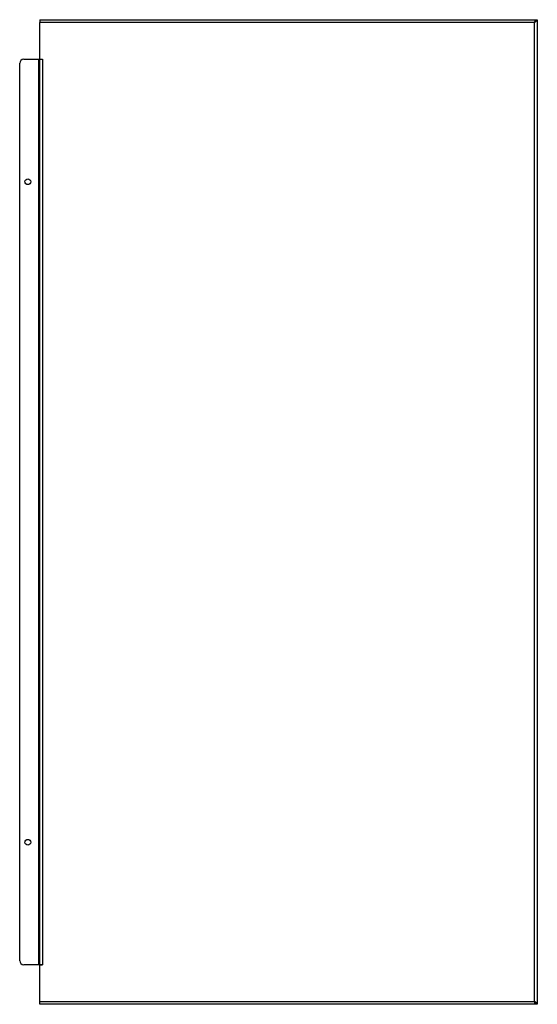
# Model space of a CAD drawing. Header units: inches. Extents: x 33.4 to 49.4, y 8.9 to 39.3.
import ezdxf

# ---------------------------------------------------------------- set-up
doc = ezdxf.new("R2010")
doc.units = ezdxf.units.IN
doc.header["$MEASUREMENT"] = 0
doc.layers.add('Visible Edges(ANSI)', color=7, linetype='Continuous', lineweight=25)
doc.layers.add('Visible Tangent Edges(ANSI)', color=7, linetype='Continuous', lineweight=25)

msp = doc.modelspace()

# ---------------------------------------------------------------- linework, layer by layer
at = {"layer": 'Visible Edges(ANSI)'}
for p, q in [((34.058, 39.292), (49.343, 39.292)), ((34.058, 39.292), (34.058, 39.206)), ((34.058, 38.073), (34.058, 39.206)), ((49.343, 39.247), (49.343, 39.292)), ((49.353, 39.292), (49.408, 39.292)), ((49.408, 39.292), (49.408, 8.917)), ((33.564, 38.073), (34.027, 38.073)), ((34.027, 38.073), (34.058, 38.073)), ((34.058, 10.136), (34.058, 38.073)), ((34.058, 38.073), (34.144, 38.073)), ((34.058, 38.073), (34.144, 38.073)), ((34.144, 38.073), (34.144, 38.073)), ((34.144, 38.073), (34.144, 38.073)), ((33.439, 10.261), (33.439, 37.948)), ((34.027, 10.136), (33.564, 10.136)), ((34.058, 10.136), (34.027, 10.136)), ((34.058, 10.136), (34.144, 10.136)), ((34.144, 10.136), (34.058, 10.136)), ((34.058, 9.003), (34.058, 10.136)), ((34.144, 10.136), (34.144, 10.136)), ((34.144, 10.136), (34.144, 10.136)), ((34.058, 8.917), (34.058, 9.003)), ((49.343, 8.917), (34.058, 8.917)), ((49.343, 8.962), (49.343, 8.917)), ((49.408, 8.917), (49.353, 8.917))]:
    msp.add_line(p, q, dxfattribs=at)
for centre in [(33.689, 34.292), (33.689, 13.917)]:
    msp.add_circle(centre, 0.0885, dxfattribs=at)
for centre, start, end in [((33.564, 37.948), 90, 180), ((33.564, 10.261), 180, 270)]:
    msp.add_arc(centre, 0.125, start, end, dxfattribs=at)
for points, knots in [([(49.322, 39.206), (49.336, 39.232), (49.35, 39.258), (49.352, 39.284), (49.352, 39.287), (49.353, 39.289), (49.353, 39.292)], [0, 0, 0, 0, 0.912841, 0.912841, 0.912841, 1, 1, 1, 1]), ([(49.408, 39.292), (49.408, 39.272), (49.388, 39.251), (49.36, 39.231), (49.348, 39.223), (49.335, 39.214), (49.322, 39.206)], [-1, -1, -1, -1, -0.292688, -0.292688, -0.292688, 0, 0, 0, 0]), ([(49.338, 39.288), (49.335, 39.281), (49.331, 39.265), (49.328, 39.244), (49.326, 39.232), (49.324, 39.219), (49.322, 39.206)], [-0.8045418, -0.8045418, -0.8045418, -0.8045418, -0.2926881, -0.2926881, -0.2926881, 0, 0, 0, 0]), ([(49.322, 9.003), (49.336, 8.977), (49.35, 8.951), (49.352, 8.924), (49.352, 8.922), (49.353, 8.919), (49.353, 8.917)], [0, 0, 0, 0, 0.912841, 0.912841, 0.912841, 1, 1, 1, 1]), ([(49.338, 8.921), (49.335, 8.928), (49.331, 8.944), (49.328, 8.965), (49.326, 8.977), (49.324, 8.99), (49.322, 9.003)], [-0.8045418, -0.8045418, -0.8045418, -0.8045418, -0.2926881, -0.2926881, -0.2926881, 0, 0, 0, 0]), ([(49.408, 8.917), (49.408, 8.937), (49.388, 8.957), (49.36, 8.978), (49.348, 8.986), (49.335, 8.994), (49.322, 9.003)], [-1, -1, -1, -1, -0.292688, -0.292688, -0.292688, 0, 0, 0, 0])]:
    msp.add_open_spline(points, degree=3, knots=knots, dxfattribs=at)
for points in [[(49.322, 39.206), (49.327, 39.218), (49.332, 39.229), (49.337, 39.234)], [(49.343, 39.292), (49.341, 39.292), (49.34, 39.29), (49.338, 39.288)], [(49.322, 9.003), (49.327, 8.991), (49.332, 8.98), (49.337, 8.975)], [(49.343, 8.917), (49.341, 8.917), (49.34, 8.918), (49.338, 8.921)]]:
    msp.add_open_spline(points, degree=3, dxfattribs=at)
at = {"layer": 'Visible Tangent Edges(ANSI)'}
for p, q in [((49.322, 39.206), (34.058, 39.206)), ((49.322, 9.003), (49.322, 39.206)), ((34.027, 10.136), (34.027, 38.073)), ((34.144, 38.073), (34.144, 10.136)), ((34.058, 9.003), (49.322, 9.003))]:
    msp.add_line(p, q, dxfattribs=at)
for points, knots in [([(49.338, 39.288), (49.338, 39.278), (49.337, 39.266), (49.335, 39.249), (49.334, 39.242), (49.331, 39.231), (49.33, 39.226), (49.326, 39.216), (49.324, 39.211), (49.322, 39.206)], [-0.2146509, -0.2146509, -0.2146509, -0.2146509, -0.13414, -0.13414, -0.0821411, -0.0821411, -0.044254, -0.044254, 0, 0, 0, 0]), ([(49.322, 9.003), (49.323, 9), (49.324, 8.997), (49.326, 8.991), (49.328, 8.988), (49.33, 8.981), (49.332, 8.976), (49.334, 8.964), (49.335, 8.957), (49.337, 8.94), (49.338, 8.93), (49.338, 8.921)], [-0.2096416, -0.2096416, -0.2096416, -0.2096416, -0.1859332, -0.1859332, -0.1629064, -0.1629064, -0.1257387, -0.1257387, -0.0716279, -0.0716279, 0, 0, 0, 0])]:
    msp.add_open_spline(points, degree=3, knots=knots, dxfattribs=at)

doc.saveas('drawing.dxf')
